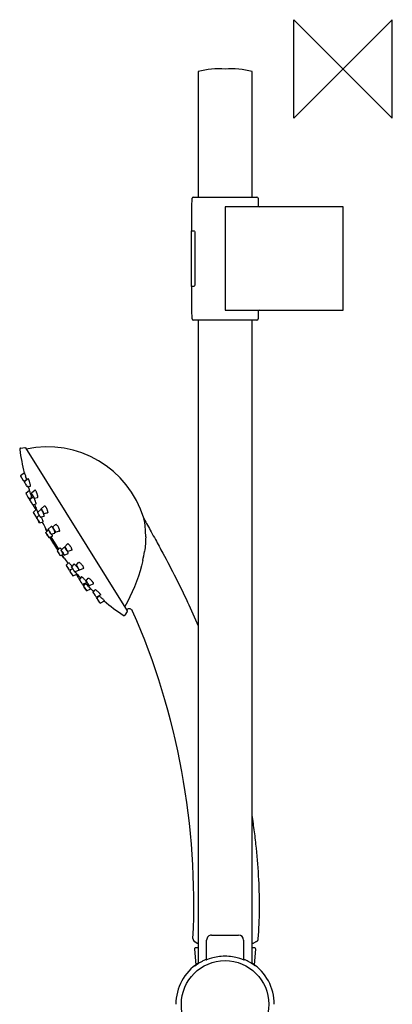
# Model space of a CAD drawing. Header units: millimetres. Extents: x -177 to 20, y -754 to 20.
# Tile 2 of 2: x -132 to 20, y -380 to 20. Entities that reach past the tile are written whole.
import ezdxf

# ---------------------------------------------------------------- set-up
doc = ezdxf.new("R2010")
doc.units = ezdxf.units.MM
doc.header["$MEASUREMENT"] = 0
doc.layers.add('ORIGIN', color=6, linetype='Continuous')
doc.layers.add('PLANNING', color=1, linetype='Continuous')

# ---------------------------------------------------------------- blocks, each defined once
blk = doc.blocks.new('94700900_r')
at = {"layer": 'ORIGIN'}
blk.add_lwpolyline([(20, 20), (-20, -20), (-20, 20), (20, -20), (20, 20)], dxfattribs=at)
at = {"layer": 'PLANNING'}
for p, q in [((-59, -1.12), (-59, -52.12)), ((-37, -52.12), (-37, -1.12)), ((-61.5, -56.12), (-61.44, -52.61)), ((-60.94, -52.12), (-35.06, -52.12)), ((-34.56, -52.61), (-34.51, -55.63)), ((-61.5, -65.77), (-61.5, -56.12)), ((0, -56.12), (-34.03, -56.12)), ((0, -98.12), (0, -56.12)), ((-61.7, -88.47), (-61.7, -65.77)), ((-61.7, -65.77), (-60.7, -65.77)), ((-60.34, -66.57), (-60.34, -87.67)), ((-60.7, -88.47), (-61.7, -88.47)), ((-61.5, -98.12), (-61.5, -88.47)), ((-61.44, -101.63), (-61.5, -98.12)), ((-34.51, -98.61), (-34.56, -101.63)), ((-34.03, -98.12), (0, -98.12)), ((-35.06, -102.12), (-60.94, -102.12)), ((-59, -102.12), (-59, -363.74)), ((-37, -363.74), (-37, -102.12)), ((-131.09, -154.19), (-129.39, -153.95)), ((-129.1, -154.09), (-87.76, -220.25)), ((-129.54, -164.18), (-131.16, -165.39)), ((-131.16, -165.39), (-131.15, -165.4)), ((-129.97, -167.45), (-129.97, -167.44)), ((-129.96, -167.45), (-128.87, -167.23)), ((-128.07, -166.62), (-129.64, -167.82)), ((-129.42, -164.46), (-129.46, -164.34)), ((-129.36, -164.64), (-129.42, -164.46)), ((-128.06, -166.62), (-128.07, -166.62)), ((-127.93, -166.74), (-127.97, -166.68)), ((-127.57, -171.32), (-129.05, -172.57)), ((-128.44, -169.88), (-127.19, -169.61)), ((-128.08, -169.81), (-128.44, -169.88)), ((-127.51, -171.44), (-127.52, -171.44)), ((-127.27, -172.1), (-127.41, -171.71)), ((-127.1, -172.57), (-127.27, -172.1)), ((-127.19, -169.61), (-127.19, -169.61)), ((-125.28, -171.27), (-126.75, -172.46)), ((-125.27, -171.26), (-125.28, -171.27)), ((-124.91, -171.58), (-124.97, -171.49)), ((-129.05, -172.57), (-129, -172.64)), ((-127.85, -174.58), (-127.89, -174.51)), ((-127.84, -174.59), (-126.54, -174.27)), ((-126, -173.94), (-127.42, -175.17)), ((-127.33, -175.31), (-127.21, -175.51)), ((-127.28, -175.43), (-127.31, -175.44)), ((-126.93, -173.07), (-127.1, -172.57)), ((-126.77, -173.54), (-126.93, -173.07)), ((-126.65, -173.92), (-126.77, -173.54)), ((-126.76, -172.46), (-126.76, -172.46)), ((-126.52, -174.39), (-126.56, -174.28)), ((-126.56, -174.28), (-126.52, -174.39)), ((-125.83, -174.1), (-125.87, -174.03)), ((-125.67, -174.39), (-125.68, -174.38)), ((-125.54, -174.51), (-124.24, -174.19)), ((-124.24, -174.19), (-124.22, -174.19)), ((-126.3, -177.06), (-126.43, -176.85)), ((-126.21, -177.19), (-124.88, -176.85)), ((-126.21, -177.2), (-126.21, -177.19)), ((-124.72, -178.96), (-126.03, -180.27)), ((-125.15, -178.9), (-125.05, -179.06)), ((-124.99, -179.14), (-124.86, -179.1)), ((-124.17, -180.19), (-124.88, -178.58)), ((-124.17, -180.2), (-124.72, -178.96)), ((-124.67, -179.05), (-124.68, -179.05)), ((-122.92, -179.06), (-124.25, -180.27)), ((-122.78, -178.84), (-121.42, -177.66)), ((-122.44, -179.52), (-122.51, -179.41)), ((-122.22, -179.92), (-122.22, -179.91)), ((-120.82, -178.13), (-120.74, -178.24)), ((-126.03, -180.27), (-124.81, -182.24)), ((-124.81, -182.24), (-124.1, -182.02)), ((-123.54, -181.46), (-124.62, -182.54)), ((-124.5, -182.72), (-124.19, -183.22)), ((-123.98, -180.67), (-123.81, -180.94)), ((-123.4, -184.5), (-123.82, -183.83)), ((-123.59, -181.51), (-123.79, -181.06)), ((-123.76, -181.11), (-123.58, -181.51)), ((-123.29, -181.87), (-123.47, -181.59)), ((-123.39, -184.51), (-122, -184.07)), ((-123.03, -182.28), (-121.63, -181.88)), ((-122.74, -182.22), (-122.75, -182.2)), ((-122.1, -184.11), (-122, -184.07)), ((-120.17, -180.49), (-121.55, -180.88)), ((-80.99, -182.85), (-80.99, -182.86)), ((-120.29, -187.86), (-121.19, -186.42)), ((-119.83, -187.39), (-120.9, -188.49)), ((-118.75, -185.97), (-119.96, -187.14)), ((-119.83, -187.4), (-119.85, -187.36)), ((-119.46, -187.91), (-119.27, -188.21)), ((-119.23, -188.38), (-119.42, -188.07)), ((-118.11, -186.34), (-116.9, -185.19)), ((-117.87, -186.84), (-117.95, -186.71)), ((-117.61, -187.29), (-117.62, -187.27)), ((-115.39, -187.88), (-116.86, -188.36)), ((-115.93, -185.95), (-115.85, -186.08)), ((-120.1, -189.78), (-120.48, -189.17)), ((-120.47, -189.16), (-120.1, -189.77)), ((-119.68, -190.46), (-118.19, -189.98)), ((-118.83, -190.18), (-115.7, -195.2)), ((-118.72, -189.15), (-117.25, -188.68)), ((-115.23, -194.71), (-116.31, -195.84)), ((-115.89, -196.52), (-116.2, -196.03)), ((-113.61, -194.5), (-114.68, -195.62)), ((-114.49, -195.42), (-114.58, -195.31)), ((-114.21, -196.4), (-114.4, -196.11)), ((-113.6, -194.49), (-113.61, -194.5)), ((-113.2, -194.23), (-112.12, -193.12)), ((-112.23, -195.86), (-112.32, -195.73)), ((-110.37, -195.65), (-111.93, -196.23)), ((-110.79, -194.18), (-110.7, -194.32)), ((-115.5, -197.12), (-115.2, -197.61)), ((-115.08, -197.8), (-113.63, -197.32)), ((-113.35, -198.97), (-114.25, -197.53)), ((-113.89, -196.83), (-113.71, -197.11)), ((-113.61, -197.34), (-113.63, -197.32)), ((-113.42, -197.61), (-111.84, -197.04)), ((-111.99, -196.28), (-112, -196.27)), ((-111.84, -197.04), (-111.82, -197.03)), ((-112.6, -201.79), (-111.6, -200.72)), ((-111.6, -200.72), (-111.67, -200.8)), ((-111.6, -200.72), (-111.59, -200.72)), ((-109.93, -203.26), (-111.36, -203.75)), ((-110.67, -203.51), (-111.18, -204.06)), ((-111.18, -204.06), (-111.06, -204.25)), ((-109.47, -201.36), (-110.43, -202.43)), ((-110.36, -202.07), (-110.24, -202.22)), ((-110.18, -202.85), (-110.32, -202.63)), ((-109.67, -203.66), (-109.99, -203.28)), ((-109.41, -204), (-109.27, -204.22)), ((-109.16, -204.42), (-107.49, -203.75)), ((-108.53, -201.72), (-108.53, -201.72)), ((-108.52, -201.72), (-107.57, -200.65)), ((-107.7, -203.12), (-107.77, -203.01)), ((-107.52, -203.44), (-107.53, -203.43)), ((-105.59, -203.02), (-107.23, -203.72)), ((-105.89, -202.03), (-105.81, -202.15)), ((-111.06, -204.25), (-109.94, -206.02)), ((-109.94, -206.02), (-108.19, -205.41)), ((-107.92, -205.72), (-109.06, -204.37)), ((-108.19, -205.41), (-109.06, -204.38)), ((-108.47, -205.59), (-108.37, -205.47)), ((-108.25, -205.34), (-108.25, -205.33)), ((-106.37, -206.48), (-107.26, -207.52)), ((-107.17, -207.67), (-107.25, -207.55)), ((-105.64, -206.92), (-105.64, -206.92)), ((-104.55, -208.1), (-103.69, -207.07)), ((-106.16, -209.28), (-106.14, -209.26)), ((-106.06, -209.36), (-105.99, -209.47)), ((-106.04, -209.47), (-105.62, -210.13)), ((-105.97, -209.5), (-104.24, -208.76)), ((-104.78, -209.11), (-105.63, -210.14)), ((-105.63, -210.14), (-105.61, -210.16)), ((-104.79, -209.12), (-104.88, -209.03)), ((-104.87, -209.03), (-104.79, -209.12)), ((-104.74, -209.14), (-104.74, -209.13)), ((-104.31, -208.54), (-104.36, -208.47)), ((-104.34, -212.11), (-102.57, -211.33)), ((-104.34, -212.11), (-104.34, -212.11)), ((-103.99, -209.86), (-104.32, -209.53)), ((-104.23, -208.71), (-104.23, -208.71)), ((-103.62, -210.23), (-103.99, -209.86)), ((-103.26, -210.6), (-103.62, -210.23)), ((-102.94, -210.92), (-103.26, -210.6)), ((-101.53, -209.29), (-103.24, -210.09)), ((-102.57, -211.32), (-102.58, -211.31)), ((-101.71, -208.72), (-101.64, -208.81)), ((-101.67, -212.73), (-100.87, -211.72)), ((-101.67, -212.73), (-100.87, -211.73)), ((-98.57, -213.83), (-100.34, -214.72)), ((-99.47, -214.28), (-100.15, -215.17)), ((-100.14, -215.18), (-100.15, -215.17)), ((-98.66, -213.59), (-98.62, -213.66)), ((-98.82, -217.15), (-98.85, -217.11)), ((-98.81, -217.15), (-97.02, -216.22)), ((-97.03, -216.2), (-97.05, -216.18)), ((-87.76, -220.57), (-88.72, -221.99)), ((-53.5, -352.12), (-42.5, -352.12)), ((-59.36, -355.46), (-60.3, -354.91)), ((-59, -355.47), (-59.36, -355.46)), ((-59.36, -355.46), (-59.36, -355.46)), ((-55.5, -362.14), (-55.5, -354.12)), ((-40.5, -354.12), (-40.5, -362.14)), ((-37, -355.45), (-36.46, -355.45)), ((-60.45, -357.8), (-59.92, -364.18)), ((-59, -357.25), (-59.96, -357.25)), ((-36.04, -357.25), (-37, -357.25)), ((-36.08, -364.18), (-35.55, -357.8)), ((-55.74, -362.23), (-55.74, -362.22)), ((-40.26, -362.22), (-40.26, -362.23))]:
    blk.add_line(p, q, dxfattribs=at)
blk.add_lwpolyline([(-35.24, -354.74), (-36.46, -355.45)], dxfattribs=at)
blk.add_circle((-48, -380.24), 17.77, dxfattribs=at)
for centre, radius, start, end in [((-50.75, -30.87), 30.87, 84.8896, 105.4944), ((-45.25, -30.87), 30.87, 74.5056, 95.1104), ((-60.94, -52.62), 0.501, 90, 178.9133), ((-35.06, -52.62), 0.5, 1, 90.0867), ((-34.01, -55.62), 0.5, 180.9598, 267.2691), ((-34.01, -98.62), 0.501, 92.4927, 179), ((-60.94, -101.62), 0.5, 181, 270.0466), ((-35.06, -101.62), 0.5, 270, 358.9534), ((-131.01, -154.69), 0.503, 122.1889, 188.1808), ((-40.39, -141.66), 92.06, 188.1808, 194.2025), ((-131.02, -154.69), 0.5, 125.9648, 150.9798), ((-131.02, -154.69), 0.496, 98.1046, 122.1889), ((-129.35, -154.25), 0.3, 32, 98.0585), ((-120.26, -194.56), 40.95, 16.9017, 102.0836), ((-143.35, -172.77), 14.25, 30.339, 31.1547), ((-119.42, -161), 12.36, 210.3929, 211.402), ((-147.28, -178.89), 20.82, 30.7898, 31.7444), ((-129.56, -164.21), 0.0393, 27.7141, 53.0353), ((-129.54, -164.18), 0.00403, 54.1556, 126.6448), ((-130.38, -164.64), 0.963, 18.0539, 27.7141), ((-139.03, -167.75), 10.15, 15.3889, 17.8213), ((-32.84, -138.52), 99.98, 195.3889, 195.6791), ((-143.03, -169.45), 14.47, 13.5913, 15.6791), ((34.96, -126.42), 168.66, 193.5913, 193.7564), ((-136.4, -168.37), 7.77, 10.9182, 13.7564), ((-134.08, -167.92), 5.4, 8.4454, 10.9182), ((-129.92, -167.93), 2.31, 23.3843, 30.9009), ((-140.05, -172.31), 13.35, 22.6179, 23.3843), ((-131.8, -168.87), 4.41, 19.4747, 22.6179), ((-144.13, -173.23), 17.49, 17.8497, 19.4747), ((-135.3, -170.39), 8.21, 14.2093, 17.8497), ((-112.26, -159.66), 19.14, 210.7966, 211.8964), ((-33.42, -140.29), 99.16, 197.32, 198.2458), ((-127.57, -171.33), 0.00814, 22.9932, 68.1153), ((-128.51, -171.8), 1.06, 20.2303, 26.8923), ((-136.42, -174.98), 9.58, 19.9518, 21.6731), ((-142.18, -172.13), 15.31, 12.374, 14.2093), ((-131.33, -169.75), 4.21, 6.9036, 12.374), ((-128.99, -169.47), 1.85, 358.6632, 6.9036), ((-125.73, -171.99), 0.909, 33.0641, 49.5447), ((-128.19, -173.6), 3.86, 25.3667, 31.5472), ((-131.64, -175.23), 7.66, 23.7572, 25.3667), ((-129.05, -172.57), 0.00315, 357.4697, 71.2078), ((132.07, -18.47), 303.19, 210.5518, 210.9746), ((-31.13, -116.61), 112.75, 210.9437, 211.4207), ((-126.97, -175.18), 0.425, 209.5784, 217.3464), ((-134.09, -176.37), 7.84, 16.2612, 18.203), ((-126.97, -174.32), 0.428, 6.6885, 19.8834), ((-152.38, -188.8), 30.4, 31.013, 31.8743), ((-125.98, -173.95), 0.0228, 71.3718, 132.0489), ((-90, -152.04), 42.06, 211.1732, 211.8286), ((-128.85, -175.94), 3.54, 26.1632, 31.3667), ((-132.24, -177.67), 7.34, 23.0451, 26.5108), ((-141.67, -181.68), 17.59, 21.39, 23.0451), ((-135.26, -179.17), 10.7, 18.6113, 21.39), ((-137.41, -179.89), 12.97, 16.525, 18.6113), ((-129.67, -174.37), 5.52, 20.9098, 23.7572), ((-132.45, -175.43), 8.49, 17.4317, 20.9098), ((-129.77, -174.59), 5.68, 12.4918, 17.4317), ((-128.12, -174.22), 4, 6.5877, 12.4918), ((-125.42, -173.91), 1.27, 353.5509, 6.5877), ((-124.77, -176.15), 1.78, 210.5662, 215.9228), ((-33.42, -140.29), 99.15, 201.7402, 202.7181), ((-124.54, -178.77), 0.584, 210.6024, 219.6507), ((-129.17, -177.45), 4.38, 11.671, 16.525), ((-125.9, -176.8), 1.04, 0.5364, 13.0256), ((-122.88, -179.1), 0.0576, 70.5728, 132.252), ((-124.24, -180.54), 2.06, 33.0548, 42.1047), ((-127.56, -182.69), 6.02, 27.5471, 31.784), ((-152.65, -198.22), 35.62, 31.0932, 31.9334), ((-129.07, -183.51), 7.74, 23.8353, 27.6208), ((-94.86, -163.4), 31.92, 211.0701, 212.0531), ((-121.59, -178.29), 0.71, 41.2082, 62.7678), ((-122.59, -179.28), 2.11, 33.0373, 43.5198), ((-126.6, -181.77), 6.83, 26.9351, 31.0245), ((-123.72, -180.3), 3.6, 23.2488, 26.9351), ((-130.77, -183.33), 11.28, 21.8252, 23.2488), ((-124.09, -180.66), 4.08, 14.9814, 21.8252), ((-123.72, -180.56), 3.7, 8.5444, 14.9814), ((-121.17, -180.17), 1.12, 352.9627, 8.5444), ((-143.75, -194.71), 22.68, 31.8903, 32.4501), ((44.73, -78.95), 198.52, 211.4593, 211.8926), ((-138.01, -189.92), 17.1, 25.0336, 26.7648), ((-140.17, -190.93), 19.49, 23.534, 25.0336), ((-132.51, -187.59), 11.13, 21.2348, 23.534), ((-126.97, -185.44), 5.19, 17.5813, 21.2348), ((-122.62, -184.09), 0.637, 3.8312, 19.8162), ((-122.01, -184.05), 0.0272, 304.5882, 10.9606), ((-130.27, -184.04), 9.05, 20.6161, 23.8353), ((-126.89, -182.76), 5.43, 15.8368, 20.6161), ((-124.36, -182.05), 2.8, 8.7021, 15.8368), ((-121.66, -181.82), 0.0721, 290.7505, 348.1532), ((-120.2, -180.38), 0.112, 285.7113, 304.4165), ((-80.1, -182.35), 1.02, 197.5121, 208.9515), ((-109.65, -188.97), 29.3, 10.3526, 12.0397), ((-113.38, -189.65), 33.1, 4.3067, 10.3526), ((-33.38, -140.27), 99.19, 206.2703, 207.7216), ((-120.76, -186.97), 0.3, 135.4584, 206.0561), ((-62.63, -158.55), 65, 206.0561, 207.0406), ((-119.69, -187.46), 1.85, 37.3514, 48.4798), ((-125.72, -192.06), 9.43, 34.5671, 37.3514), ((-122.17, -189.6), 5.11, 27.1251, 32.701), ((-88.01, -169.13), 34.69, 211.1087, 212.0348), ((-123.22, -190.24), 6.34, 23.3034, 27.8006), ((-146.09, -204.99), 33.65, 31.0693, 31.9831), ((-121.32, -189.42), 4.27, 17.53, 23.3034), ((-116.95, -185.83), 0.703, 49.7512, 71.8307), ((-118.2, -187.31), 2.63, 41.2991, 49.7512), ((-118.65, -187.71), 3.24, 32.9191, 41.2991), ((-119.62, -188.47), 4.47, 25.8398, 32.4068), ((-121.86, -189.56), 6.96, 23.9803, 25.8398), ((-118.58, -188.1), 3.36, 19.5591, 23.9803), ((-118.49, -188.07), 3.27, 12.3171, 19.5591), ((-115.44, -187.75), 0.14, 288.0801, 310.9459), ((-116.36, -187.6), 1.09, 356.0767, 12.3171), ((-116.85, -189.91), 36.58, 359.537, 4.3067), ((-78.67, -163), 49.32, 211.1222, 212.0432), ((-120.9, -188.49), 0.000737, 158.9755, 253.2277), ((-177.95, -224.95), 67.71, 31.9113, 32.5891), ((-40.16, -139.91), 94.23, 211.9566, 212.4405), ((-62.63, -158.55), 65, 209.2805, 214.7195), ((-124.95, -192.24), 7.21, 23.2524, 26.1412), ((-121.75, -190.87), 3.74, 17.9392, 23.2524), ((-118.79, -189.94), 0.635, 1.3789, 19.9794), ((-118.94, -188.67), 1.77, 7.148, 17.53), ((-117.27, -188.6), 0.0814, 288.159, 330.5442), ((-108.17, -191), 9.48, 210.7574, 212.0519), ((-115.21, -194.73), 0.0318, 88.3243, 136.1303), ((-116.46, -196.41), 2.15, 41.7801, 49.853), ((-120.79, -200.29), 7.96, 38.7084, 41.7801), ((-113.9, -195.42), 1.03, 48.4947, 64.0214), ((-116.11, -197.91), 4.36, 43.1743, 48.4947), ((-90.88, -181.4), 25.76, 210.9602, 212.1141), ((-116.13, -197.93), 4.38, 36.771, 43.1743), ((-121.93, -202.27), 11.63, 34.2097, 36.771), ((-131.32, -207.23), 22.31, 30.8498, 32.1297), ((-116.03, -198.3), 4.51, 26.8167, 32.6851), ((-112.09, -193.7), 0.636, 55.0159, 79.1579), ((-112.71, -194.73), 1.84, 45.4644, 57.5715), ((-115.27, -197.33), 5.48, 40.4783, 45.4644), ((-114.06, -196.3), 3.9, 32.9046, 40.4783), ((-114.18, -196.52), 4.12, 25.5908, 32.3516), ((-113.52, -196.2), 3.39, 22.2381, 25.5908), ((-112.52, -195.8), 2.31, 16.918, 22.2381), ((-110.42, -195.51), 0.142, 290.599, 317.5884), ((-111.35, -195.46), 1.09, 1.9347, 18.0152), ((12.06, -116.74), 150.78, 211.9463, 212.5209), ((-122.12, -201.97), 8.18, 30.6266, 32.1886), ((-62.63, -158.55), 65, 216.9594, 217.9439), ((-113.66, -198.34), 0.3, 217.9439, 288.5417), ((-33.38, -140.27), 99.19, 216.2784, 217.7297), ((-114.94, -197.79), 3.31, 20.3722, 27.094), ((-112.82, -197), 1.05, 5.7669, 20.3722), ((-133.91, -188.18), 53.75, 347.4841, 351.4893), ((97.31, -70.93), 247.36, 211.9441, 212.4741), ((-113.87, -203.47), 3.59, 44.0815, 48.502), ((-137.56, -219.85), 30.75, 31.5674, 31.9803), ((-116.56, -206.08), 7.34, 40.8795, 44.0815), ((-130.62, -218.25), 25.93, 39.7788, 40.8795), ((-120.97, -210.22), 13.39, 37.5161, 39.7788), ((-109.43, -201.39), 0.0525, 105.5659, 138.1398), ((-110.07, -202.76), 1.58, 49.6862, 60.5464), ((-112.78, -205.95), 5.77, 45.4666, 49.6862), ((-112.94, -206.12), 6, 40.6525, 45.4666), ((-97.36, -195.41), 12.84, 210.4856, 212.3873), ((-117.69, -210.19), 12.26, 38.1977, 40.6525), ((-112.49, -206.1), 5.64, 33.2521, 38.1977), ((-109.96, -204.58), 2.69, 25.2956, 32.8046), ((-120.26, -211.15), 15, 30.5965, 32.167), ((-108.18, -203.77), 0.733, 8.8956, 26.8548), ((-107.53, -201.23), 0.618, 58.6239, 82.2477), ((-108.35, -202.71), 2.32, 50.9017, 60.3501), ((-109.63, -204.28), 4.34, 44.5928, 50.9017), ((-110.69, -205.33), 5.83, 39.4655, 44.5928), ((-110.35, -205.04), 5.38, 34.0668, 39.4655), ((-107.66, -203.39), 2.23, 23.1221, 33.7469), ((-107.94, -203.51), 2.54, 19.7002, 23.1221), ((-105.64, -202.91), 0.116, 293.0135, 325.649), ((-106.28, -202.91), 0.767, 8.4836, 19.7002), ((-33.4, -140.29), 99.17, 221.2823, 222.2585), ((-106.35, -206.5), 0.0326, 73.891, 132.7289), ((-107.54, -208.53), 2.39, 47.9567, 55.5836), ((-124.98, -227.87), 28.44, 47.0703, 47.9567), ((-110.08, -211.85), 6.56, 42.581, 47.0703), ((-704.38, -757.97), 813.68, 42.54386, 42.58101), ((-109.11, -211.67), 5.72, 37.7464, 42.5439), ((-103.69, -207.64), 0.609, 59.3512, 81.2593), ((-104.63, -209.41), 2.61, 53.3162, 61.3749), ((-106.39, -211.76), 5.55, 48.4346, 53.3162), ((-107.37, -212.88), 7.04, 44.156, 48.4346), ((-107.56, -213.06), 7.3, 40.1037, 44.156), ((149.93, -44.13), 304.74, 213.0119, 213.4456), ((-510.56, -476.74), 484.82, 33.082, 33.3566), ((-104.81, -209.19), 0.0812, 40.9985, 68.4788), ((-106.68, -211.4), 2.98, 45.2221, 49.2939), ((-113.76, -215.26), 11.6, 35.8843, 37.7464), ((-95.29, -199.93), 13.18, 225.2221, 226.77), ((-98.57, -204.72), 6.87, 209.9613, 212.3924), ((-104.86, -208.92), 0.671, 18.4476, 34.3746), ((-108.91, -213.27), 6.51, 29.8546, 32.3544), ((-113.6, -221.3), 14.88, 42.9271, 44.2294), ((-106.72, -214.9), 5.48, 41.0156, 42.9271), ((-33.41, -140.3), 99.15, 225.7581, 226.68), ((-102.57, -211.33), 0.00551, 345.3261, 49.1442), ((-105.59, -211.4), 4.72, 34.6471, 40.1037), ((-102.68, -209.51), 1.25, 20.2141, 33.9543), ((-101.56, -209.22), 0.0734, 295.0745, 337.8409), ((-101.92, -209.24), 0.446, 8.4105, 20.2141), ((-101.63, -209.2), 0.152, 340.7124, 10.078), ((-101, -212.39), 0.702, 57.5194, 74.2896), ((-102.68, -215.19), 3.97, 53.7941, 58.8271), ((-104.56, -217.76), 7.15, 50.0971, 53.7941), ((-100.64, -215.56), 0.623, 32.7788, 38.419), ((-108.5, -222.48), 13.3, 47.8396, 50.0971), ((-106.2, -219.93), 9.87, 44.793, 47.8396), ((-100.5, -216.02), 2.17, 53.3793, 56.928), ((-104.68, -221.65), 9.18, 51.3292, 53.3793), ((-105.61, -219.35), 9.04, 41.8629, 44.793), ((-112.9, -231.92), 22.34, 50.1855, 51.3292), ((-101.42, -215.6), 3.42, 36.0073, 41.8629), ((-118.81, -239), 31.56, 49.2472, 50.1855), ((-98.59, -213.8), 0.0336, 304.4334, 2.7514), ((-121.09, -241.65), 35.05, 48.3833, 49.2472), ((-113.92, -233.58), 24.26, 47.2595, 48.3833), ((-105.62, -224.6), 12.02, 45.5178, 47.2595), ((-99.13, -217.99), 2.77, 41.0569, 45.5178), ((-98.85, -217.16), 0.04, 19.2203, 40.0384), ((-33.38, -140.27), 99.2, 230.0133, 235.6017), ((-86.96, -220.99), 1.5, 23.7062, 132.742), ((-89.14, -221.71), 0.501, 235.6017, 301.9593), ((-89.14, -221.71), 0.5, 273.0695, 294.0067), ((-89.14, -221.71), 0.498, 301.9593, 325.9611), ((-88.01, -220.41), 0.3, 325.9021, 32.0511), ((-355.72, -339), 295.02, 357.1754, 23.7062), ((-53.5, -354.12), 2, 90, 180.0001), ((-42.5, -354.12), 2, 0, 89.9999), ((-59.55, -353.61), 1.5, 177.1755, 240), ((-35.99, -353.45), 1.5, 299.9658, 355.7305), ((-59.96, -357.75), 0.5, 90, 184.7636), ((-36.04, -357.75), 0.5, 355.2364, 90), ((-48, -380.24), 20, 123.367, 180), ((-48, -380.24), 20, 360, 56.633)]:
    blk.add_arc(centre, radius, start, end, dxfattribs=at)
for points, degree in [([(-47.95, -56.12), (-47.95, -77.12), (-47.95, -98.12)], 2), ([(-34.03, -56.12), (-40.99, -56.12), (-47.95, -56.12)], 2), ([(-47.95, -98.12), (-40.99, -98.12), (-34.03, -98.12)], 2), ([(-127.97, -166.68), (-128.01, -166.63), (-128.04, -166.61), (-128.06, -166.62)], 3), ([(-127.19, -169.61), (-127.16, -169.61), (-127.15, -169.57), (-127.14, -169.51)], 3), ([(-125.14, -171.3), (-125.19, -171.26), (-125.23, -171.24), (-125.27, -171.26)], 3), ([(-125.87, -174.03), (-125.92, -173.97), (-125.95, -173.94), (-125.97, -173.93)], 3), ([(-124.22, -174.19), (-124.19, -174.17), (-124.16, -174.12), (-124.15, -174.05)], 3), ([(-124.88, -176.85), (-124.87, -176.85), (-124.86, -176.82), (-124.86, -176.79)], 3), ([(-122.71, -179.16), (-122.77, -179.09), (-122.82, -179.06), (-122.86, -179.05)], 3), ([(-121.42, -177.66), (-121.38, -177.63), (-121.33, -177.63), (-121.27, -177.66)], 3), ([(-121.59, -181.83), (-121.58, -181.79), (-121.57, -181.72), (-121.59, -181.62)], 3), ([(-120.06, -180.31), (-120.07, -180.39), (-120.1, -180.45), (-120.14, -180.47)], 3), ([(-118.66, -185.96), (-118.7, -185.94), (-118.73, -185.95), (-118.75, -185.97)], 3), ([(-118.47, -186.08), (-118.54, -186.01), (-118.6, -185.97), (-118.66, -185.96)], 3), ([(-116.9, -185.19), (-116.85, -185.16), (-116.8, -185.15), (-116.73, -185.17)], 3), ([(-115.27, -187.68), (-115.28, -187.76), (-115.31, -187.82), (-115.35, -187.86)], 3), ([(-118.19, -189.98), (-118.17, -189.97), (-118.16, -189.95), (-118.16, -189.92)], 3), ([(-117.2, -188.64), (-117.18, -188.6), (-117.17, -188.54), (-117.18, -188.45)], 3), ([(-115.07, -194.77), (-115.13, -194.72), (-115.18, -194.7), (-115.2, -194.7)], 3), ([(-113.45, -194.5), (-113.52, -194.47), (-113.57, -194.47), (-113.6, -194.49)], 3), ([(-112.12, -193.12), (-112.09, -193.08), (-112.04, -193.07), (-111.97, -193.08)], 3), ([(-110.26, -195.43), (-110.26, -195.51), (-110.28, -195.57), (-110.31, -195.61)], 3), ([(-111.82, -197.03), (-111.79, -197.01), (-111.78, -196.96), (-111.78, -196.89)], 3), ([(-111.59, -200.72), (-111.57, -200.72), (-111.54, -200.74), (-111.49, -200.78)], 3), ([(-109.29, -201.38), (-109.36, -201.34), (-109.41, -201.33), (-109.44, -201.34)], 3), ([(-107.57, -200.65), (-107.54, -200.62), (-107.5, -200.61), (-107.45, -200.61)], 3), ([(-107.49, -203.75), (-107.46, -203.74), (-107.45, -203.71), (-107.45, -203.66)], 3), ([(-105.52, -202.8), (-105.51, -202.88), (-105.51, -202.94), (-105.54, -202.98)], 3), ([(-106.19, -206.55), (-106.25, -206.5), (-106.31, -206.48), (-106.34, -206.47)], 3), ([(-103.69, -207.07), (-103.67, -207.04), (-103.64, -207.03), (-103.6, -207.04)], 3), ([(-104.24, -208.76), (-104.22, -208.75), (-104.22, -208.74), (-104.23, -208.71)], 3), ([(-100.87, -211.72), (-100.86, -211.71), (-100.84, -211.71), (-100.81, -211.72)], 3), ([(-101.6, -212.84), (-101.64, -212.77), (-101.67, -212.73), (-101.67, -212.73)], 3), ([(-98.62, -213.66), (-98.58, -213.72), (-98.55, -213.77), (-98.56, -213.8)], 3), ([(-97.02, -216.22), (-97.02, -216.22), (-97.02, -216.21), (-97.03, -216.2)], 3), ([(-55.74, -362.22), (-55.74, -362.21), (-55.66, -362.17), (-55.5, -362.1)], 3), ([(-40.5, -362.1), (-40.34, -362.17), (-40.26, -362.21), (-40.26, -362.22)], 3)]:
    blk.add_open_spline(points, degree=degree, dxfattribs=at)
for points, knots in [([(-60.7, -65.77), (-60.61, -65.77), (-60.51, -65.86), (-60.37, -66.17), (-60.34, -66.37), (-60.34, -66.57)], [21.932692, 21.932692, 21.932692, 21.932692, 22.432692, 22.432692, 22.932692, 22.932692, 22.932692, 22.932692]), ([(-60.34, -87.67), (-60.34, -87.88), (-60.37, -88.08), (-60.51, -88.38), (-60.61, -88.47), (-60.7, -88.47)], [23.932692, 23.932692, 23.932692, 23.932692, 24.432692, 24.432692, 24.932692, 24.932692, 24.932692, 24.932692]), ([(-130.08, -167.25), (-130.18, -167.08), (-130.37, -166.77), (-130.68, -166.22), (-130.93, -165.8), (-131.1, -165.5), (-131.14, -165.42), (-131.15, -165.4), (-131.16, -165.39)], [0.227568, 0.227568, 0.227568, 0.227568, 0.818924, 1.315975, 2.124734, 2.292796, 2.347581, 2.379874, 2.379874, 2.379874, 2.379874]), ([(-131.05, -165.57), (-130.94, -165.76), (-130.75, -166.09), (-130.46, -166.58), (-130.25, -166.95), (-130.09, -167.23), (-130.01, -167.36), (-129.98, -167.43), (-129.97, -167.45), (-129.96, -167.45), (-129.96, -167.45)], [5.141206, 5.141206, 5.141206, 5.141206, 5.807815, 6.273027, 6.836957, 7.075249, 7.250122, 7.29421, 7.306366, 7.312635, 7.312635, 7.312635, 7.312635]), ([(-128.7, -169.46), (-128.81, -169.28), (-129.01, -168.95), (-129.29, -168.46), (-129.49, -168.11), (-129.6, -167.91), (-129.63, -167.86), (-129.63, -167.85), (-129.64, -167.84), (-129.64, -167.82), (-129.63, -167.83), (-129.61, -167.87), (-129.59, -167.9), (-129.57, -167.93)], [7.181843, 7.181843, 7.181843, 7.181843, 7.817581, 8.340629, 8.883636, 9.01731, 9.035912, 9.045491, 9.058679, 9.072618, 9.077393, 9.100456, 9.201928, 9.201928, 9.201928, 9.201928]), ([(-129.39, -168.23), (-129.28, -168.42), (-129.07, -168.76), (-128.78, -169.27), (-128.58, -169.62), (-128.47, -169.83), (-128.45, -169.87), (-128.44, -169.89), (-128.45, -169.87), (-128.47, -169.84), (-128.5, -169.8), (-128.51, -169.78)], [4.774437, 4.774437, 4.774437, 4.774437, 5.434186, 5.978354, 6.545114, 6.647642, 6.676622, 6.685948, 6.693897, 6.721839, 6.814436, 6.814436, 6.814436, 6.814436]), ([(-129, -172.64), (-128.87, -172.87), (-128.51, -173.46), (-128.13, -174.11), (-127.88, -174.53), (-127.84, -174.59)], [12.791391, 12.791391, 12.791391, 12.791391, 13.581393, 14.841806, 15.05895, 15.05895, 15.05895, 15.05895]), ([(-126.43, -176.85), (-126.55, -176.65), (-126.75, -176.32), (-127.05, -175.82), (-127.25, -175.48), (-127.38, -175.26), (-127.41, -175.2), (-127.42, -175.19), (-127.43, -175.17), (-127.41, -175.19), (-127.38, -175.23), (-127.35, -175.28), (-127.33, -175.31)], [0.442534, 0.442534, 0.442534, 0.442534, 1.139738, 1.61448, 2.176485, 2.340793, 2.363213, 2.38106, 2.394398, 2.405258, 2.437783, 2.561439, 2.561439, 2.561439, 2.561439]), ([(-127.21, -175.51), (-127.16, -175.58), (-127.05, -175.77), (-126.85, -176.11), (-126.59, -176.53), (-126.38, -176.9), (-126.25, -177.12), (-126.22, -177.18), (-126.21, -177.19), (-126.21, -177.19), (-126.21, -177.19), (-126.21, -177.19)], [2.792744, 2.792744, 2.792744, 2.792744, 3.059468, 3.43817, 3.984886, 4.53689, 4.71224, 4.742195, 4.750431, 4.752384, 4.753312, 4.753312, 4.753312, 4.753312]), ([(-125.99, -173.81), (-126.03, -173.74), (-126.13, -173.57), (-126.3, -173.28), (-126.49, -172.95), (-126.64, -172.69), (-126.72, -172.53), (-126.75, -172.48), (-126.75, -172.47), (-126.76, -172.46), (-126.76, -172.46)], [8.86532, 8.86532, 8.86532, 8.86532, 9.114403, 9.467099, 9.867725, 10.256145, 10.371814, 10.405919, 10.415265, 10.420698, 10.420698, 10.420698, 10.420698]), ([(-126.75, -172.46), (-126.75, -172.46), (-126.75, -172.46), (-126.72, -172.49), (-126.65, -172.6), (-126.56, -172.75)], [5.7023701, 5.7023701, 5.7023701, 5.7023701, 5.7492451, 5.7492451, 5.9992451, 5.9992451, 5.9992451, 5.9992451]), ([(-126.32, -173.14), (-126.23, -173.3), (-126.05, -173.6), (-125.81, -174.01), (-125.65, -174.3), (-125.57, -174.45), (-125.55, -174.49), (-125.54, -174.5), (-125.54, -174.51), (-125.54, -174.51), (-125.54, -174.51), (-125.55, -174.5), (-125.57, -174.48), (-125.63, -174.39), (-125.69, -174.29), (-125.73, -174.22)], [6.456279, 6.456279, 6.456279, 6.456279, 7.013852, 7.515404, 7.88193, 7.998394, 8.02631, 8.033308, 8.035428, 8.036639, 8.038723, 8.043067, 8.059433, 8.129504, 8.384246, 8.384246, 8.384246, 8.384246]), ([(-126.18, -177.19), (-126.15, -177.23), (-126.09, -177.33), (-125.96, -177.57), (-125.72, -177.98), (-125.43, -178.44), (-125.23, -178.77), (-125.15, -178.9)], [0, 0, 0, 0, 0.148251, 0.356137, 0.830982, 1.55509, 1.993974, 1.993974, 1.993974, 1.993974]), ([(-122.2, -179.87), (-122.29, -179.73), (-122.43, -179.49), (-122.61, -179.18), (-122.71, -178.99), (-122.77, -178.88), (-122.78, -178.85), (-122.78, -178.84), (-122.78, -178.84), (-122.77, -178.84), (-122.77, -178.85), (-122.73, -178.9), (-122.66, -178.99), (-122.55, -179.16), (-122.47, -179.3), (-122.42, -179.38)], [2.930149, 2.930149, 2.930149, 2.930149, 3.437167, 3.748782, 4.021133, 4.091799, 4.108605, 4.114021, 4.116693, 4.119934, 4.128939, 4.159517, 4.289953, 4.487224, 4.765856, 4.765856, 4.765856, 4.765856]), ([(-122.14, -179.82), (-122.06, -179.96), (-121.92, -180.21), (-121.73, -180.53), (-121.61, -180.74), (-121.56, -180.84), (-121.55, -180.87), (-121.55, -180.87), (-121.55, -180.88), (-121.56, -180.88), (-121.57, -180.87), (-121.6, -180.82), (-121.67, -180.72), (-121.78, -180.55), (-121.86, -180.42), (-121.91, -180.34)], [0.522391, 0.522391, 0.522391, 0.522391, 1.001659, 1.386795, 1.642728, 1.70896, 1.726193, 1.731518, 1.734011, 1.737443, 1.744476, 1.77646, 1.904979, 2.103579, 2.382492, 2.382492, 2.382492, 2.382492]), ([(-123.47, -181.59), (-123.58, -181.4), (-123.77, -181.1), (-123.98, -180.74), (-124.11, -180.53), (-124.18, -180.4), (-124.23, -180.32), (-124.24, -180.28), (-124.25, -180.27), (-124.25, -180.26), (-124.25, -180.27), (-124.24, -180.28), (-124.21, -180.31), (-124.13, -180.44), (-124.05, -180.57), (-123.98, -180.67)], [4.716692, 4.716692, 4.716692, 4.716692, 5.390672, 5.769837, 5.975864, 6.124936, 6.224576, 6.249112, 6.25527, 6.257569, 6.259833, 6.266311, 6.290893, 6.384366, 6.743441, 6.743441, 6.743441, 6.743441]), ([(-124.19, -183.22), (-124.01, -183.51), (-123.77, -183.9), (-123.5, -184.33), (-123.42, -184.47), (-123.39, -184.51)], [0.799747, 0.799747, 0.799747, 0.799747, 1.846705, 2.17043, 2.321193, 2.321193, 2.321193, 2.321193]), ([(-123.81, -180.94), (-123.72, -181.1), (-123.54, -181.4), (-123.29, -181.8), (-123.13, -182.09), (-123.05, -182.23), (-123.03, -182.27), (-123.03, -182.28), (-123.03, -182.28), (-123.03, -182.28), (-123.04, -182.27), (-123.07, -182.23), (-123.15, -182.1), (-123.23, -181.97), (-123.29, -181.87)], [2.348475, 2.348475, 2.348475, 2.348475, 2.879897, 3.40413, 3.768582, 3.866517, 3.891953, 3.897468, 3.899314, 3.902392, 3.909141, 3.935031, 4.049459, 4.384383, 4.384383, 4.384383, 4.384383]), ([(-80.99, -182.85), (-80.01, -184.63), (-78.45, -187.45), (-75.88, -192.1), (-72.5, -198.31), (-68.08, -206.73), (-63.29, -216.59), (-60.38, -223.14), (-59, -226.39)], [0, 0, 0, 0, 6.094336, 9.673952, 15.943737, 27.299351, 38.211898, 48.806611, 48.806611, 48.806611, 48.806611]), ([(-119.42, -188.07), (-119.51, -187.92), (-119.64, -187.7), (-119.81, -187.42), (-119.91, -187.26), (-119.95, -187.18), (-119.96, -187.15), (-119.96, -187.15), (-119.96, -187.14), (-119.96, -187.15), (-119.94, -187.17), (-119.89, -187.24), (-119.73, -187.49), (-119.57, -187.73), (-119.46, -187.91)], [2.728478, 2.728478, 2.728478, 2.728478, 3.224683, 3.511086, 3.718774, 3.778524, 3.792624, 3.796379, 3.798533, 3.80278, 3.816571, 3.867134, 4.070536, 4.713846, 4.713846, 4.713846, 4.713846]), ([(-117.71, -187.05), (-117.77, -186.96), (-117.87, -186.78), (-118, -186.57), (-118.07, -186.43), (-118.1, -186.37), (-118.11, -186.35), (-118.11, -186.34), (-118.1, -186.34), (-118.08, -186.36), (-118.05, -186.4), (-118, -186.48), (-117.9, -186.63), (-117.74, -186.86), (-117.62, -187.06), (-117.55, -187.17)], [2.940321, 2.940321, 2.940321, 2.940321, 3.279718, 3.538047, 3.697037, 3.738752, 3.751286, 3.756825, 3.76171, 3.775902, 3.834027, 3.919603, 4.055485, 4.364865, 4.760187, 4.760187, 4.760187, 4.760187]), ([(-117.27, -187.63), (-117.21, -187.73), (-117.1, -187.9), (-116.98, -188.11), (-116.91, -188.24), (-116.88, -188.3), (-116.86, -188.34), (-116.86, -188.36), (-116.86, -188.36), (-116.87, -188.36), (-116.89, -188.34), (-116.92, -188.3), (-116.97, -188.22), (-117.07, -188.07), (-117.22, -187.84), (-117.35, -187.64), (-117.42, -187.53)], [0.536618, 0.536618, 0.536618, 0.536618, 0.877639, 1.159983, 1.259097, 1.323317, 1.363562, 1.372184, 1.377362, 1.383461, 1.400153, 1.456231, 1.54115, 1.678535, 1.983493, 2.379686, 2.379686, 2.379686, 2.379686]), ([(-120.1, -189.77), (-120.01, -189.91), (-119.89, -190.1), (-119.75, -190.33), (-119.71, -190.4), (-119.68, -190.45), (-119.67, -190.46), (-119.68, -190.46)], [1.2773323, 1.2773323, 1.2773323, 1.2773323, 1.5273323, 1.5273323, 1.6523323, 1.6523323, 1.7363381, 1.7363381, 1.7363381, 1.7363381]), ([(-119.27, -188.21), (-119.2, -188.33), (-119.06, -188.56), (-118.89, -188.85), (-118.78, -189.03), (-118.74, -189.12), (-118.73, -189.14), (-118.72, -189.15), (-118.73, -189.14), (-118.74, -189.13), (-118.79, -189.07), (-118.95, -188.82), (-119.11, -188.58), (-119.23, -188.38)], [0.36066, 0.36066, 0.36066, 0.36066, 0.771752, 1.155975, 1.364612, 1.420921, 1.437568, 1.441744, 1.445872, 1.459335, 1.500929, 1.673577, 2.356703, 2.356703, 2.356703, 2.356703]), ([(-80.28, -190.21), (-80.28, -190.46), (-80.29, -190.94), (-80.32, -191.92), (-80.43, -193.65), (-80.6, -195.14), (-80.75, -196.13)], [5.657401, 5.657401, 5.657401, 5.657401, 6.404891, 7.115111, 8.603415, 11.607388, 11.607388, 11.607388, 11.607388]), ([(-116.31, -195.84), (-116.31, -195.84), (-116.31, -195.84), (-116.3, -195.85), (-116.28, -195.89), (-116.18, -196.04), (-115.92, -196.45), (-115.68, -196.84), (-115.5, -197.12)], [2.465837, 2.465837, 2.465837, 2.465837, 2.466308, 2.477817, 2.504275, 2.616688, 2.993235, 3.98554, 3.98554, 3.98554, 3.98554]), ([(-114.4, -196.11), (-114.43, -196.04), (-114.51, -195.92), (-114.6, -195.77), (-114.66, -195.67), (-114.68, -195.63), (-114.68, -195.62), (-114.68, -195.62), (-114.68, -195.62), (-114.67, -195.63), (-114.65, -195.66), (-114.56, -195.77), (-114.3, -196.17), (-114.07, -196.54), (-113.89, -196.83)], [7.078812, 7.078812, 7.078812, 7.078812, 7.303404, 7.513575, 7.611191, 7.634378, 7.642238, 7.645007, 7.64734, 7.654313, 7.676698, 7.765127, 8.076534, 9.090571, 9.090571, 9.090571, 9.090571]), ([(-112.97, -194.65), (-113, -194.59), (-113.06, -194.49), (-113.14, -194.36), (-113.18, -194.27), (-113.19, -194.24), (-113.2, -194.23), (-113.2, -194.22), (-113.19, -194.23), (-113.16, -194.26), (-113.08, -194.36), (-112.83, -194.73), (-112.6, -195.09), (-112.43, -195.37)], [2.90029, 2.90029, 2.90029, 2.90029, 3.100537, 3.27066, 3.352169, 3.375297, 3.381909, 3.385303, 3.393933, 3.414923, 3.497698, 3.779012, 4.762991, 4.762991, 4.762991, 4.762991]), ([(-112.17, -195.79), (-112.13, -195.85), (-112.07, -195.95), (-111.99, -196.09), (-111.95, -196.18), (-111.93, -196.22), (-111.92, -196.23), (-111.93, -196.23), (-111.94, -196.23), (-111.96, -196.2), (-112.03, -196.11), (-112.29, -195.73), (-112.52, -195.38), (-112.69, -195.09)], [0.498322, 0.498322, 0.498322, 0.498322, 0.702317, 0.865795, 0.966747, 0.992151, 0.999752, 1.003666, 1.010036, 1.03048, 1.106685, 1.371647, 2.38155, 2.38155, 2.38155, 2.38155]), ([(-113.71, -197.11), (-113.67, -197.18), (-113.6, -197.3), (-113.51, -197.45), (-113.45, -197.55), (-113.43, -197.59), (-113.42, -197.61), (-113.42, -197.61), (-113.43, -197.6), (-113.46, -197.57), (-113.53, -197.47), (-113.79, -197.08), (-114.03, -196.7), (-114.21, -196.4)], [4.712975, 4.712975, 4.712975, 4.712975, 4.935522, 5.134481, 5.249794, 5.277317, 5.285341, 5.288694, 5.300202, 5.322383, 5.399681, 5.670675, 6.733842, 6.733842, 6.733842, 6.733842]), ([(-81.43, -199.83), (-81.59, -200.53), (-81.76, -201.23), (-83.45, -207.66), (-85.91, -213.53), (-88.78, -218.6)], [15.3651915, 15.3651915, 15.3651915, 15.3651915, 15.4336742, 15.4336742, 15.9873696, 15.9873696, 15.9873696, 15.9873696]), ([(-111.48, -203.56), (-111.57, -203.41), (-111.77, -203.1), (-112.09, -202.59), (-112.37, -202.15), (-112.54, -201.87), (-112.6, -201.79)], [1.737223, 1.737223, 1.737223, 1.737223, 2.270398, 2.846499, 3.541701, 3.836993, 3.836993, 3.836993, 3.836993]), ([(-110.32, -202.63), (-110.34, -202.6), (-110.37, -202.55), (-110.4, -202.49), (-110.42, -202.46), (-110.43, -202.44), (-110.43, -202.43), (-110.43, -202.44), (-110.42, -202.45), (-110.38, -202.5), (-110.26, -202.67), (-109.93, -203.18), (-109.63, -203.65), (-109.41, -204)], [2.620735, 2.620735, 2.620735, 2.620735, 2.713943, 2.783269, 2.830808, 2.839687, 2.843134, 2.847466, 2.855444, 2.893842, 3.029479, 3.483769, 4.715438, 4.715438, 4.715438, 4.715438]), ([(-109.27, -204.22), (-109.26, -204.24), (-109.23, -204.29), (-109.19, -204.35), (-109.17, -204.39), (-109.16, -204.41), (-109.16, -204.42), (-109.16, -204.41), (-109.17, -204.4), (-109.21, -204.35), (-109.32, -204.19), (-109.56, -203.83), (-109.86, -203.35), (-110.09, -203), (-110.18, -202.85)], [0.256321, 0.256321, 0.256321, 0.256321, 0.348237, 0.418928, 0.471476, 0.483066, 0.48538, 0.488685, 0.497938, 0.533599, 0.661889, 1.096962, 1.823108, 2.357795, 2.357795, 2.357795, 2.357795]), ([(-108.42, -201.92), (-108.44, -201.89), (-108.46, -201.86), (-108.49, -201.8), (-108.5, -201.78), (-108.52, -201.75), (-108.53, -201.73), (-108.53, -201.72)], [4.5441494, 4.5441494, 4.5441494, 4.5441494, 4.6066494, 4.6066494, 4.6691494, 4.6691494, 4.7844032, 4.7844032, 4.7844032, 4.7844032]), ([(-108.53, -201.72), (-108.52, -201.72), (-108.52, -201.73), (-108.51, -201.74), (-108.48, -201.77), (-108.37, -201.92), (-108.05, -202.38), (-107.77, -202.83), (-107.56, -203.16)], [0.001184, 0.001184, 0.001184, 0.001184, 0.005099, 0.013843, 0.043932, 0.153688, 0.555264, 1.734916, 1.734916, 1.734916, 1.734916]), ([(-107.34, -203.51), (-107.33, -203.54), (-107.3, -203.59), (-107.26, -203.65), (-107.24, -203.69), (-107.23, -203.71), (-107.23, -203.72), (-107.24, -203.72), (-107.25, -203.71), (-107.28, -203.67), (-107.38, -203.53), (-107.7, -203.06), (-107.99, -202.62), (-108.2, -202.28)], [2.14617, 2.14617, 2.14617, 2.14617, 2.237244, 2.321085, 2.365429, 2.379356, 2.383925, 2.387965, 2.394768, 2.421725, 2.528413, 2.928563, 4.118077, 4.118077, 4.118077, 4.118077]), ([(-108.47, -205.59), (-108.05, -206.25), (-107.88, -206.53), (-107.62, -206.93), (-107.42, -207.23), (-107.29, -207.42), (-107.24, -207.5)], [0, 0, 0, 0, 0.63441, 0.990276, 1.425885, 1.698721, 1.698721, 1.698721, 1.698721]), ([(-107.25, -207.55), (-107.25, -207.55), (-107.25, -207.54), (-107.26, -207.53), (-107.26, -207.53), (-107.26, -207.52), (-107.26, -207.53), (-107.25, -207.54), (-107.19, -207.62), (-107.02, -207.88), (-106.72, -208.33), (-106.37, -208.87), (-106.15, -209.21), (-106.06, -209.36)], [7.072574, 7.072574, 7.072574, 7.072574, 7.083172, 7.093575, 7.099692, 7.101726, 7.105982, 7.115549, 7.152741, 7.39363, 8.050099, 8.794197, 9.293449, 9.293449, 9.293449, 9.293449]), ([(-105.99, -209.47), (-105.99, -209.48), (-105.98, -209.49), (-105.98, -209.5), (-105.99, -209.48), (-106.02, -209.44), (-106.06, -209.38), (-106.21, -209.15), (-106.42, -208.84), (-106.69, -208.42), (-106.92, -208.06), (-107.09, -207.8), (-107.17, -207.67)], [4.714686, 4.714686, 4.714686, 4.714686, 4.737698, 4.74449, 4.760456, 4.802208, 4.873196, 4.980261, 5.64796, 5.99335, 6.461966, 6.934078, 6.934078, 6.934078, 6.934078]), ([(-104.53, -208.15), (-104.54, -208.14), (-104.54, -208.12), (-104.55, -208.11), (-104.55, -208.1), (-104.55, -208.1), (-104.55, -208.1), (-104.55, -208.1), (-104.53, -208.12), (-104.49, -208.18), (-104.34, -208.38), (-104.08, -208.77), (-103.74, -209.27), (-103.51, -209.63), (-103.41, -209.79)], [4.768058, 4.768058, 4.768058, 4.768058, 4.809332, 4.819718, 4.822556, 4.823889, 4.824999, 4.827499, 4.838047, 4.884195, 5.055775, 5.591813, 6.292714, 6.861394, 6.861394, 6.861394, 6.861394]), ([(-103.27, -210.03), (-103.26, -210.04), (-103.26, -210.06), (-103.25, -210.07), (-103.24, -210.09), (-103.26, -210.07), (-103.3, -210.02), (-103.38, -209.91), (-103.51, -209.72), (-103.75, -209.38), (-104.04, -208.93), (-104.28, -208.56), (-104.38, -208.4)], [2.377284, 2.377284, 2.377284, 2.377284, 2.405323, 2.425179, 2.439606, 2.453263, 2.488305, 2.636773, 2.868082, 3.172572, 3.904355, 4.476343, 4.476343, 4.476343, 4.476343]), ([(-100.4, -214.61), (-100.49, -214.47), (-100.71, -214.13), (-101.07, -213.59), (-101.37, -213.15), (-101.55, -212.89), (-101.61, -212.8), (-101.64, -212.76), (-101.66, -212.74), (-101.66, -212.73), (-101.67, -212.73)], [10.308045, 10.308045, 10.308045, 10.308045, 10.786164, 11.536995, 12.229003, 12.398765, 12.488775, 12.543114, 12.558837, 12.565932, 12.565932, 12.565932, 12.565932]), ([(-100.34, -214.72), (-100.34, -214.72), (-100.35, -214.71), (-100.36, -214.69), (-100.42, -214.62), (-100.6, -214.35), (-100.92, -213.88), (-101.29, -213.33), (-101.52, -212.98), (-101.6, -212.84)], [0, 0, 0, 0, 0.006716, 0.021578, 0.075827, 0.267877, 1.009154, 1.776753, 2.258263, 2.258263, 2.258263, 2.258263]), ([(-100.34, -214.72), (-100.34, -214.72), (-100.34, -214.7), (-100.37, -214.67), (-100.38, -214.64), (-100.4, -214.61)], [9.3080456, 9.3080456, 9.3080456, 9.3080456, 9.8080456, 9.8080456, 10.3080455, 10.3080455, 10.3080455, 10.3080455]), ([(-98.85, -217.11), (-98.88, -217.06), (-98.95, -216.96), (-99.2, -216.59), (-99.47, -216.19), (-99.78, -215.73), (-99.94, -215.49), (-100.07, -215.29), (-100.12, -215.21), (-100.14, -215.18)], [0.048002, 0.048002, 0.048002, 0.048002, 0.220191, 0.415987, 1.398277, 1.650673, 2.092184, 2.266504, 2.369115, 2.369115, 2.369115, 2.369115]), ([(-100.11, -215.22), (-100.07, -215.27), (-99.81, -215.66), (-99.43, -216.23), (-99.05, -216.79), (-98.88, -217.04), (-98.84, -217.11), (-98.82, -217.14)], [0.061121, 0.061121, 0.061121, 0.061121, 0.261393, 1.463693, 2.125413, 2.288372, 2.37438, 2.37438, 2.37438, 2.37438]), ([(-34.49, -353.56), (-34.2, -349.66), (-33.88, -341.66), (-34.16, -329.39), (-35, -318.81), (-36.02, -310.08), (-36.66, -305.6), (-37, -303.35)], [3.248561, 3.248561, 3.248561, 3.248561, 14.985712, 27.230784, 40.072162, 46.791849, 53.624859, 53.624859, 53.624859, 53.624859]), ([(-55.5, -361.93), (-55.9, -362.1), (-56.72, -362.46), (-57.9, -363.07), (-58.82, -363.63), (-59.42, -364.04), (-59.79, -364.3), (-60.03, -364.47), (-60.19, -364.59), (-60.24, -364.62), (-60.28, -364.64), (-60.25, -364.61), (-60.22, -364.58), (-60.16, -364.53), (-60.1, -364.48), (-60.02, -364.42), (-59.9, -364.32), (-59.56, -364.06), (-59.25, -363.84), (-59, -363.67)], [0, 0, 0, 0, 1.308439, 2.683508, 3.968313, 4.538544, 4.868942, 5.329261, 5.407892, 5.480154, 5.49822, 5.521803, 5.568567, 5.639736, 5.734757, 5.821334, 5.92103, 6.202847, 7.096602, 7.096602, 7.096602, 7.096602]), ([(-48, -360.69), (-49.03, -360.69), (-50.05, -360.78), (-51.92, -361.06), (-52.77, -361.26), (-54.89, -361.86), (-55.74, -362.25), (-55.74, -362.23)], [6.016568, 6.016568, 6.016568, 6.016568, 6.266568, 6.266568, 6.516568, 6.516568, 7.016568, 7.016568, 7.016568, 7.016568]), ([(-40.26, -362.23), (-40.26, -362.24), (-40.47, -362.16), (-41.24, -361.86), (-41.82, -361.66), (-43.94, -361.06), (-45.93, -360.69), (-48, -360.69)], [5.016568, 5.016568, 5.016568, 5.016568, 5.266568, 5.266568, 5.516568, 5.516568, 6.016568, 6.016568, 6.016568, 6.016568]), ([(-37, -363.67), (-36.87, -363.76), (-36.62, -363.93), (-36.25, -364.21), (-35.99, -364.41), (-35.83, -364.54), (-35.78, -364.59), (-35.75, -364.61), (-35.72, -364.64), (-35.77, -364.61), (-35.81, -364.58), (-35.88, -364.53), (-35.94, -364.49), (-36.02, -364.43), (-36.11, -364.37), (-36.22, -364.29), (-36.35, -364.2), (-36.6, -364.03), (-37.16, -363.65), (-38.08, -363.09), (-39.26, -362.47), (-40.08, -362.1), (-40.5, -361.93)], [0, 0, 0, 0, 0.479053, 0.924027, 1.378682, 1.469681, 1.536896, 1.579766, 1.598881, 1.621141, 1.698784, 1.780876, 1.858004, 1.948351, 2.051945, 2.20975, 2.342125, 2.536243, 3.102589, 4.382966, 5.753599, 7.096639, 7.096639, 7.096639, 7.096639])]:
    blk.add_open_spline(points, degree=3, knots=knots, dxfattribs=at)
blk.add_rational_spline([(-111.6, -200.72), (-111.6, -200.72), (-111.6, -200.72)], [1, 0.999996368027, 1], degree=2, dxfattribs=at)

msp = doc.modelspace()

# ---------------------------------------------------------------- block references
msp.add_blockref('94700900_r', (0, 0))

doc.saveas('drawing.dxf')
